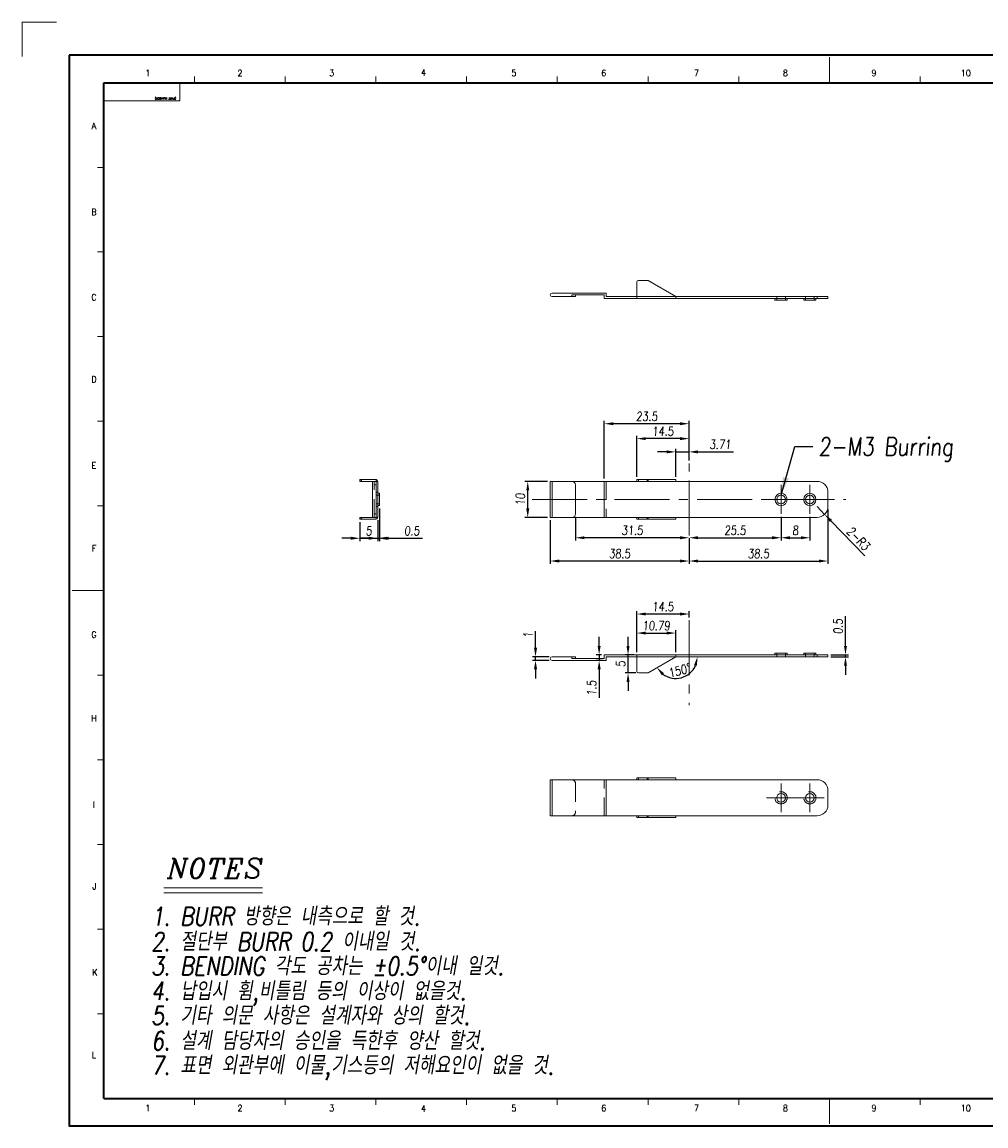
# Model space of a CAD drawing. Header units: millimetres. Extents: x 4497 to 11741, y 5958 to 12619.
# Tile 66 of 256: x 5037 to 5305, y 6957 to 7263. Entities that reach past the tile are written whole.
import ezdxf
from ezdxf.enums import TextEntityAlignment as Align

# ---------------------------------------------------------------- set-up
doc = ezdxf.new("R2010")
doc.units = ezdxf.units.MM
doc.header["$LTSCALE"] = 0.8
doc.header["$PDMODE"] = 3
doc.header["$PDSIZE"] = 0.3125
for name, pattern in [('CENTER', [50.8, 31.75, -6.35, 6.35, -6.35]), ('CENTER2', [28.575, 19.05, -3.175, 3.175, -3.175]), ('HIDDEN', [9.525, 6.35, -3.175])]:
    doc.linetypes.add(name, pattern=pattern)
doc.layers.get('0').update_dxf_attribs({"linetype": 'CONTINUOUS', "lineweight": 0})
doc.layers.get('Defpoints').update_dxf_attribs({"linetype": 'CONTINUOUS', "lineweight": 0})
for name, color, linetype, lineweight in [('1', 2, 'CENTER', 0), ('2', 3, 'CONTINUOUS', 0), ('3', 5, 'HIDDEN', 0), ('4', 1, 'CENTER2', 9)]:
    doc.layers.add(name, color=color, linetype=linetype, lineweight=lineweight)
doc.styles.add('A', font='ITALIC', dxfattribs={"height": 3})
doc.styles.add('linetech', font='romans.shx', dxfattribs={"width": 0.8, "oblique": 10, "bigfont": 'whgtxt.shx'})
doc.styles.get("Standard").update_dxf_attribs({"font": 'romans.shx', "width": 0.8, "oblique": 5, "bigfont": 'whgtxt.shx'})
doc.dimstyles.get("Standard").update_dxf_attribs({"dimtxt": 2.5, "dimasz": 2.5, "dimexe": 0.8, "dimexo": 0.8, "dimgap": 0.8, "dimtad": 1, "dimdsep": 46, "dimtxsty": 'Standard', "dimcen": 0, "dimclrd": 3, "dimclre": 3, "dimclrt": 3, "dimazin": 0, "dimtp": 0.001, "dimtm": 0.001, "dimtfac": 1, "dimtmove": 0, "dimatfit": 3, "dimfxl": 0, "dimtolj": 1, "dimarcsym": 0})

# ---------------------------------------------------------------- blocks, each defined once
blk = doc.blocks.new('X')
at = {"layer": '1'}
for p, q in [((5251.84, 13719.59), (5251.84, 13727.59)), ((5247.84, 13723.59), (5255.84, 13723.59))]:
    blk.add_line(p, q, dxfattribs=at)
blk = doc.blocks.new('*D352')
at = {"layer": '2', "color": 3, "lineweight": -2}
for p, q in [((5247.93, 7126.1), (5247.93, 7119.46)), ((5255.93, 7126.1), (5255.93, 7119.46)), ((5250.43, 7120.26), (5253.43, 7120.26))]:
    blk.add_line(p, q, dxfattribs=at)
at = {"layer": '2', "color": 3}
for points in [[(5250.43, 7120.68), (5250.43, 7119.84), (5247.93, 7120.26)], [(5253.43, 7120.68), (5253.43, 7119.84), (5255.93, 7120.26)]]:
    blk.add_solid(points, dxfattribs=at)
at = {"layer": 'Defpoints', "color": 0}
for p in [(5247.93, 7126.9), (5255.93, 7126.9), (5255.93, 7120.26)]:
    blk.add_point(p, dxfattribs=at)
at = {"layer": '2', "color": 3, "insert": (5251.93, 7122.31), "char_height": 2.5, "attachment_point": 5}
blk.add_mtext('\\A1;8', dxfattribs=at)
blk = doc.blocks.new('*D353')
at = {"layer": '2', "color": 3, "lineweight": -2}
for p, q in [((5247.93, 7126.1), (5247.93, 7119.46)), ((5222.43, 7120.1), (5222.43, 7119.46)), ((5224.93, 7120.26), (5245.43, 7120.26))]:
    blk.add_line(p, q, dxfattribs=at)
at = {"layer": '2', "color": 3}
for points in [[(5224.93, 7120.68), (5224.93, 7119.84), (5222.43, 7120.26)], [(5245.43, 7120.68), (5245.43, 7119.84), (5247.93, 7120.26)]]:
    blk.add_solid(points, dxfattribs=at)
at = {"layer": 'Defpoints', "color": 0}
for p in [(5247.93, 7126.9), (5222.43, 7120.9), (5247.93, 7120.26)]:
    blk.add_point(p, dxfattribs=at)
at = {"layer": '2', "color": 3, "insert": (5235.18, 7122.31), "char_height": 2.5, "attachment_point": 5}
blk.add_mtext('\\A1;25.5', dxfattribs=at)
blk = doc.blocks.new('*D354')
at = {"layer": '2', "color": 3, "lineweight": -2}
for p, q in [((5260.93, 7128.1), (5260.93, 7113)), ((5222.43, 7120.1), (5222.43, 7113)), ((5224.93, 7113.8), (5258.43, 7113.8))]:
    blk.add_line(p, q, dxfattribs=at)
at = {"layer": '2', "color": 3}
for points in [[(5224.93, 7114.22), (5224.93, 7113.39), (5222.43, 7113.8)], [(5258.43, 7114.22), (5258.43, 7113.39), (5260.93, 7113.8)]]:
    blk.add_solid(points, dxfattribs=at)
at = {"layer": 'Defpoints', "color": 0}
for p in [(5260.93, 7128.9), (5222.43, 7120.9), (5260.93, 7113.8)]:
    blk.add_point(p, dxfattribs=at)
at = {"layer": '2', "color": 3, "insert": (5241.68, 7115.85), "char_height": 2.5, "attachment_point": 5}
blk.add_mtext('\\A1;38.5', dxfattribs=at)
blk = doc.blocks.new('*D355')
at = {"layer": '2', "color": 3, "lineweight": -2}
for p, q in [((5183.93, 7125.1), (5183.93, 7113)), ((5222.43, 7120.1), (5222.43, 7113)), ((5219.93, 7113.8), (5186.43, 7113.8))]:
    blk.add_line(p, q, dxfattribs=at)
at = {"layer": '2', "color": 3}
for points in [[(5186.43, 7114.22), (5186.43, 7113.39), (5183.93, 7113.8)], [(5219.93, 7114.22), (5219.93, 7113.39), (5222.43, 7113.8)]]:
    blk.add_solid(points, dxfattribs=at)
at = {"layer": 'Defpoints', "color": 0}
for p in [(5183.93, 7125.9), (5222.43, 7120.9), (5183.93, 7113.8)]:
    blk.add_point(p, dxfattribs=at)
at = {"layer": '2', "color": 3, "insert": (5203.18, 7115.85), "char_height": 2.5, "attachment_point": 5}
blk.add_mtext('\\A1;38.5', dxfattribs=at)
blk = doc.blocks.new('*D356')
at = {"layer": '2', "color": 3, "lineweight": -2}
for p, q in [((5190.93, 7126.1), (5190.93, 7119.46)), ((5219.93, 7120.26), (5193.43, 7120.26)), ((5222.43, 7120.1), (5222.43, 7119.46))]:
    blk.add_line(p, q, dxfattribs=at)
at = {"layer": '2', "color": 3}
for points in [[(5193.43, 7120.68), (5193.43, 7119.84), (5190.93, 7120.26)], [(5219.93, 7120.68), (5219.93, 7119.84), (5222.43, 7120.26)]]:
    blk.add_solid(points, dxfattribs=at)
at = {"layer": 'Defpoints', "color": 0}
for p in [(5190.93, 7126.9), (5190.93, 7120.26), (5222.43, 7120.9)]:
    blk.add_point(p, dxfattribs=at)
at = {"layer": '2', "color": 3, "insert": (5206.68, 7122.31), "char_height": 2.5, "attachment_point": 5}
blk.add_mtext('\\A1;31.5', dxfattribs=at)
blk = doc.blocks.new('*D357')
at = {"layer": '2', "color": 3, "lineweight": -2}
for p, q in [((5216.22, 7144.08), (5213.72, 7144.08)), ((5218.72, 7137.2), (5218.72, 7144.88)), ((5218.72, 7144.08), (5222.43, 7144.08)), ((5222.43, 7141.7), (5222.43, 7144.88)), ((5224.93, 7144.08), (5234.73, 7144.08))]:
    blk.add_line(p, q, dxfattribs=at)
at = {"layer": '2', "color": 3}
for points in [[(5216.22, 7144.49), (5216.22, 7143.66), (5218.72, 7144.08)], [(5224.93, 7144.49), (5224.93, 7143.66), (5222.43, 7144.08)]]:
    blk.add_solid(points, dxfattribs=at)
at = {"layer": 'Defpoints', "color": 0}
for p in [(5218.72, 7144.08), (5222.43, 7140.9), (5218.72, 7136.4)]:
    blk.add_point(p, dxfattribs=at)
at = {"layer": '2', "color": 3, "insert": (5231.08, 7146.13), "char_height": 2.5, "attachment_point": 5}
blk.add_mtext('\\A1;3.71', dxfattribs=at)
blk = doc.blocks.new('*D358')
at = {"layer": '2', "color": 3, "lineweight": -2}
for p, q in [((5207.93, 7137.2), (5207.93, 7148.55)), ((5219.93, 7147.75), (5210.43, 7147.75)), ((5222.43, 7141.7), (5222.43, 7148.55))]:
    blk.add_line(p, q, dxfattribs=at)
at = {"layer": '2', "color": 3}
for points in [[(5210.43, 7148.17), (5210.43, 7147.33), (5207.93, 7147.75)], [(5219.93, 7148.17), (5219.93, 7147.33), (5222.43, 7147.75)]]:
    blk.add_solid(points, dxfattribs=at)
at = {"layer": 'Defpoints', "color": 0}
for p in [(5207.93, 7147.75), (5222.43, 7140.9), (5207.93, 7136.4)]:
    blk.add_point(p, dxfattribs=at)
at = {"layer": '2', "color": 3, "insert": (5215.18, 7149.8), "char_height": 2.5, "attachment_point": 5}
blk.add_mtext('\\A1;14.5', dxfattribs=at)
blk = doc.blocks.new('*D359')
at = {"layer": '2', "color": 3, "lineweight": -2}
for p, q in [((5198.93, 7136.7), (5198.93, 7152.69)), ((5219.93, 7151.89), (5201.43, 7151.89)), ((5222.43, 7141.7), (5222.43, 7152.69))]:
    blk.add_line(p, q, dxfattribs=at)
at = {"layer": '2', "color": 3}
for points in [[(5201.43, 7152.3), (5201.43, 7151.47), (5198.93, 7151.89)], [(5219.93, 7152.3), (5219.93, 7151.47), (5222.43, 7151.89)]]:
    blk.add_solid(points, dxfattribs=at)
at = {"layer": 'Defpoints', "color": 0}
for p in [(5198.93, 7151.89), (5222.43, 7140.9), (5198.93, 7135.9)]:
    blk.add_point(p, dxfattribs=at)
at = {"layer": '2', "color": 3, "insert": (5210.68, 7153.94), "char_height": 2.5, "attachment_point": 5}
blk.add_mtext('\\A1;23.5', dxfattribs=at)
blk = doc.blocks.new('*D360')
at = {"layer": '2', "color": 3, "lineweight": -2}
for p, q in [((5183.13, 7135.9), (5176.89, 7135.9)), ((5177.69, 7128.4), (5177.69, 7133.4)), ((5183.13, 7125.9), (5176.89, 7125.9))]:
    blk.add_line(p, q, dxfattribs=at)
at = {"layer": '2', "color": 3}
for points in [[(5177.28, 7133.4), (5178.11, 7133.4), (5177.69, 7135.9)], [(5177.28, 7128.4), (5178.11, 7128.4), (5177.69, 7125.9)]]:
    blk.add_solid(points, dxfattribs=at)
at = {"layer": 'Defpoints', "color": 0}
for p in [(5177.69, 7135.9), (5183.93, 7135.9), (5183.93, 7125.9)]:
    blk.add_point(p, dxfattribs=at)
at = {"layer": '2', "color": 3, "insert": (5175.64, 7130.9), "char_height": 2.5, "attachment_point": 5, "rotation": 90}
blk.add_mtext('\\A1;10', dxfattribs=at)
blk = doc.blocks.new('*D361')
at = {"layer": '2', "color": 3, "lineweight": -2}
for p, q in [((5257.93, 7128.9), (5260.02, 7126.74)), ((5271.2, 7115.22), (5261.76, 7124.95))]:
    blk.add_line(p, q, dxfattribs=at)
at = {"layer": '2', "color": 3}
blk.add_solid([(5262.06, 7125.24), (5261.46, 7124.66), (5260.02, 7126.74)], dxfattribs=at)
at = {"layer": 'Defpoints', "color": 0}
for p in [(5257.93, 7128.9), (5260.02, 7126.74)]:
    blk.add_point(p, dxfattribs=at)
at = {"layer": '2', "color": 3, "insert": (5269.38, 7120.03), "char_height": 2.5, "attachment_point": 5, "rotation": 314.1237}
blk.add_mtext('\\A1;2-R3', dxfattribs=at)
blk = doc.blocks.new('*D362')
at = {"layer": '2', "color": 3, "lineweight": -2}
for p, q in [((5136.62, 7128.4), (5136.62, 7119.32)), ((5136.12, 7125.1), (5136.12, 7119.32)), ((5133.62, 7120.12), (5131.12, 7120.12)), ((5136.12, 7120.12), (5136.62, 7120.12)), ((5139.12, 7120.12), (5148.47, 7120.12))]:
    blk.add_line(p, q, dxfattribs=at)
at = {"layer": '2', "color": 3}
for points in [[(5133.62, 7120.53), (5133.62, 7119.7), (5136.12, 7120.12)], [(5139.12, 7120.53), (5139.12, 7119.7), (5136.62, 7120.12)]]:
    blk.add_solid(points, dxfattribs=at)
at = {"layer": 'Defpoints', "color": 0}
for p in [(5136.62, 7129.2), (5136.12, 7125.9), (5136.12, 7120.12)]:
    blk.add_point(p, dxfattribs=at)
at = {"layer": '2', "color": 3, "insert": (5145.58, 7122.17), "char_height": 2.5, "attachment_point": 5}
blk.add_mtext('\\A1;0.5', dxfattribs=at)
blk = doc.blocks.new('*D363')
at = {"layer": '2', "color": 3, "lineweight": -2}
for p, q in [((5131.12, 7124.6), (5131.12, 7119.32)), ((5136.12, 7125.1), (5136.12, 7119.32)), ((5128.62, 7120.12), (5126.12, 7120.12)), ((5131.12, 7120.12), (5136.12, 7120.12)), ((5138.62, 7120.12), (5141.12, 7120.12))]:
    blk.add_line(p, q, dxfattribs=at)
at = {"layer": '2', "color": 3}
for points in [[(5128.62, 7120.53), (5128.62, 7119.7), (5131.12, 7120.12)], [(5138.62, 7120.53), (5138.62, 7119.7), (5136.12, 7120.12)]]:
    blk.add_solid(points, dxfattribs=at)
at = {"layer": 'Defpoints', "color": 0}
for p in [(5131.12, 7125.4), (5136.12, 7125.9), (5136.12, 7120.12)]:
    blk.add_point(p, dxfattribs=at)
at = {"layer": '2', "color": 3, "insert": (5133.62, 7122.17), "char_height": 2.5, "attachment_point": 5}
blk.add_mtext('\\A1;5', dxfattribs=at)
blk = doc.blocks.new('*D364')
at = {"layer": '2', "color": 3, "lineweight": -2}
for p, q in [((5205.51, 7090.25), (5205.51, 7092.75)), ((5207.13, 7087.75), (5204.71, 7087.75)), ((5205.51, 7082.75), (5205.51, 7087.75)), ((5207.63, 7082.75), (5204.71, 7082.75)), ((5205.51, 7080.25), (5205.51, 7077.75))]:
    blk.add_line(p, q, dxfattribs=at)
at = {"layer": '2', "color": 3}
for points in [[(5205.09, 7090.25), (5205.92, 7090.25), (5205.51, 7087.75)], [(5205.09, 7080.25), (5205.92, 7080.25), (5205.51, 7082.75)]]:
    blk.add_solid(points, dxfattribs=at)
at = {"layer": 'Defpoints', "color": 0}
for p in [(5205.51, 7087.75), (5207.93, 7087.75), (5208.43, 7082.75)]:
    blk.add_point(p, dxfattribs=at)
at = {"layer": '2', "color": 3, "insert": (5203.46, 7085.25), "char_height": 2.5, "attachment_point": 5, "rotation": 90}
blk.add_mtext('\\A1;5', dxfattribs=at)
blk = doc.blocks.new('*D365')
at = {"layer": '2', "color": 3, "lineweight": -2}
for p, q in [((5197.49, 7090.25), (5197.49, 7092.75)), ((5198.13, 7087.75), (5196.69, 7087.75)), ((5198.63, 7086.25), (5196.69, 7086.25)), ((5197.49, 7087.75), (5197.49, 7086.25)), ((5197.49, 7083.75), (5197.49, 7075.84))]:
    blk.add_line(p, q, dxfattribs=at)
at = {"layer": '2', "color": 3}
for points in [[(5197.08, 7090.25), (5197.91, 7090.25), (5197.49, 7087.75)], [(5197.08, 7083.75), (5197.91, 7083.75), (5197.49, 7086.25)]]:
    blk.add_solid(points, dxfattribs=at)
at = {"layer": 'Defpoints', "color": 0}
for p in [(5197.49, 7086.25), (5198.93, 7087.75), (5199.43, 7086.25)]:
    blk.add_point(p, dxfattribs=at)
at = {"layer": '2', "color": 3, "insert": (5195.44, 7078.55), "char_height": 2.5, "attachment_point": 5, "rotation": 90}
blk.add_mtext('\\A1;1.5', dxfattribs=at)
blk = doc.blocks.new('*D366')
at = {"layer": '2', "color": 3, "lineweight": -2}
for p, q in [((5179.85, 7089.75), (5179.85, 7094.37)), ((5183.63, 7087.25), (5179.05, 7087.25)), ((5183.63, 7086.25), (5179.05, 7086.25)), ((5179.85, 7086.25), (5179.85, 7087.25)), ((5179.85, 7083.75), (5179.85, 7081.25))]:
    blk.add_line(p, q, dxfattribs=at)
at = {"layer": '2', "color": 3}
for points in [[(5179.43, 7089.75), (5180.27, 7089.75), (5179.85, 7087.25)], [(5179.43, 7083.75), (5180.27, 7083.75), (5179.85, 7086.25)]]:
    blk.add_solid(points, dxfattribs=at)
at = {"layer": 'Defpoints', "color": 0}
for p in [(5179.85, 7087.25), (5184.43, 7087.25), (5184.43, 7086.25)]:
    blk.add_point(p, dxfattribs=at)
at = {"layer": '2', "color": 3, "insert": (5177.8, 7093.31), "char_height": 2.5, "attachment_point": 5, "rotation": 90}
blk.add_mtext('\\A1;1', dxfattribs=at)
blk = doc.blocks.new('*D367')
at = {"layer": '2', "color": 3, "lineweight": -2}
for p, q in [((5207.93, 7088.55), (5207.93, 7094.62)), ((5210.43, 7093.82), (5216.22, 7093.82)), ((5218.72, 7088.55), (5218.72, 7094.62))]:
    blk.add_line(p, q, dxfattribs=at)
at = {"layer": '2', "color": 3}
for points in [[(5210.43, 7094.23), (5210.43, 7093.4), (5207.93, 7093.82)], [(5216.22, 7094.23), (5216.22, 7093.4), (5218.72, 7093.82)]]:
    blk.add_solid(points, dxfattribs=at)
at = {"layer": 'Defpoints', "color": 0}
for p in [(5218.72, 7093.82), (5207.93, 7087.75), (5218.72, 7087.75)]:
    blk.add_point(p, dxfattribs=at)
at = {"layer": '2', "color": 3, "insert": (5213.33, 7095.87), "char_height": 2.5, "attachment_point": 5}
blk.add_mtext('\\A1;10.79', dxfattribs=at)
blk = doc.blocks.new('*D368')
at = {"layer": '2', "color": 3, "lineweight": -2}
blk.add_arc((5218.72, 7087.25), 6.01, 233.9916, 336.0084, dxfattribs=at)
at = {"layer": '2', "color": 3}
for points in [[(5223.81, 7084.89), (5224.63, 7084.72), (5224.74, 7087.25)], [(5214.88, 7082.11), (5215.5, 7082.67), (5213.51, 7084.25)]]:
    blk.add_solid(points, dxfattribs=at)
at = {"layer": 'Defpoints', "color": 0}
for p in [(5199.43, 7087.25), (5218.72, 7087.25), (5260.93, 7087.25), (5211.05, 7082.82), (5217.68, 7081.33)]:
    blk.add_point(p, dxfattribs=at)
at = {"layer": '2', "color": 3, "insert": (5219.75, 7083.42), "char_height": 2.5, "attachment_point": 5, "rotation": 15}
blk.add_mtext('\\A1;150°', dxfattribs=at)
blk = doc.blocks.new('*D369')
at = {"layer": '2', "color": 3, "lineweight": -2}
for p, q in [((5265.81, 7090.25), (5265.81, 7098.53)), ((5261.73, 7087.75), (5266.61, 7087.75)), ((5261.73, 7087.25), (5266.61, 7087.25)), ((5265.81, 7087.25), (5265.81, 7087.75)), ((5265.81, 7084.75), (5265.81, 7082.25))]:
    blk.add_line(p, q, dxfattribs=at)
at = {"layer": '2', "color": 3}
for points in [[(5265.39, 7090.25), (5266.22, 7090.25), (5265.81, 7087.75)], [(5265.39, 7084.75), (5266.22, 7084.75), (5265.81, 7087.25)]]:
    blk.add_solid(points, dxfattribs=at)
at = {"layer": 'Defpoints', "color": 0}
for p in [(5260.93, 7087.75), (5260.93, 7087.25), (5265.81, 7087.75)]:
    blk.add_point(p, dxfattribs=at)
at = {"layer": '2', "color": 3, "insert": (5263.76, 7095.64), "char_height": 2.5, "attachment_point": 5, "rotation": 90}
blk.add_mtext('\\A1;0.5', dxfattribs=at)
blk = doc.blocks.new('*D370')
at = {"layer": '2', "color": 3, "lineweight": -2}
for p, q in [((5207.93, 7088.55), (5207.93, 7099.9)), ((5219.93, 7099.1), (5210.43, 7099.1)), ((5222.43, 7098.15), (5222.43, 7099.9))]:
    blk.add_line(p, q, dxfattribs=at)
at = {"layer": '2', "color": 3}
for points in [[(5210.43, 7099.52), (5210.43, 7098.68), (5207.93, 7099.1)], [(5219.93, 7099.52), (5219.93, 7098.68), (5222.43, 7099.1)]]:
    blk.add_solid(points, dxfattribs=at)
at = {"layer": 'Defpoints', "color": 0}
for p in [(5207.93, 7099.1), (5222.43, 7097.35), (5207.93, 7087.75)]:
    blk.add_point(p, dxfattribs=at)
at = {"layer": '2', "color": 3, "insert": (5215.18, 7101.15), "char_height": 2.5, "attachment_point": 5}
blk.add_mtext('\\A1;14.5', dxfattribs=at)

msp = doc.modelspace()

# ---------------------------------------------------------------- linework, layer by layer
at = {"color": 7, "linetype": 'Continuous'}
for p, q in [((5261.354, 7246.493), (5261.354, 7253.528)), ((5085.282, 7246.493), (5085.282, 7248.252)), ((5110.435, 7246.493), (5110.435, 7248.252)), ((5135.588, 7246.493), (5135.588, 7248.252)), ((5160.741, 7246.493), (5160.741, 7248.252)), ((5185.894, 7246.493), (5185.894, 7248.252)), ((5211.047, 7246.493), (5211.047, 7248.252)), ((5236.2, 7246.493), (5236.2, 7248.252)), ((5286.507, 7246.493), (5286.507, 7248.252)), ((5060.129, 7246.493), (5081.236, 7246.493)), ((5060.129, 7241.427), (5060.129, 7246.493)), ((5081.236, 7241.427), (5081.236, 7246.493)), ((5060.129, 7241.427), (5081.236, 7241.427)), ((5058.37, 7223.011), (5060.129, 7223.011)), ((5058.37, 7199.529), (5060.129, 7199.529)), ((5058.37, 7176.046), (5060.129, 7176.046)), ((5058.37, 7152.564), (5060.129, 7152.564)), ((5058.37, 7129.082), (5060.129, 7129.082)), ((5051.334, 7105.6), (5060.129, 7105.6)), ((5058.37, 7082.118), (5060.129, 7082.118)), ((5058.37, 7058.636), (5060.129, 7058.636)), ((5058.37, 7035.154), (5060.129, 7035.154)), ((5058.37, 7011.672), (5060.129, 7011.672)), ((5058.37, 6988.19), (5060.129, 6988.19)), ((5085.282, 6962.949), (5085.282, 6964.708)), ((5110.435, 6962.949), (5110.435, 6964.708)), ((5135.588, 6962.949), (5135.588, 6964.708)), ((5160.741, 6962.949), (5160.741, 6964.708)), ((5185.894, 6962.949), (5185.894, 6964.708)), ((5211.047, 6962.949), (5211.047, 6964.708)), ((5236.2, 6962.949), (5236.2, 6964.708)), ((5261.354, 6957.672), (5261.354, 6964.708)), ((5286.507, 6962.949), (5286.507, 6964.708))]:
    msp.add_line(p, q, dxfattribs=at)
at = {"color": 7, "linetype": 'Continuous', "lineweight": 35}
for p, q in [((5060.129, 6964.708), (5060.129, 7246.493)), ((5060.129, 7246.493), (5462.578, 7246.493)), ((5060.129, 6964.708), (5462.578, 6964.708))]:
    msp.add_line(p, q, dxfattribs=at)
at = {"linetype": 'Continuous'}
for p, q in [((5207.929, 7186.642), (5207.929, 7191.142)), ((5210.795, 7191.642), (5208.429, 7191.642)), ((5218.723, 7187.142), (5211.045, 7191.575)), ((5199.429, 7188.142), (5184.429, 7188.142)), ((5190.929, 7187.142), (5184.429, 7187.142)), ((5189.929, 7187.142), (5189.929, 7187.642)), ((5189.929, 7187.642), (5198.929, 7187.642)), ((5190.929, 7187.142), (5190.929, 7187.642)), ((5198.929, 7187.642), (5198.929, 7186.642)), ((5198.929, 7186.642), (5260.929, 7186.642)), ((5199.429, 7187.142), (5199.429, 7188.142)), ((5199.429, 7187.142), (5260.929, 7187.142)), ((5218.723, 7187.142), (5218.723, 7186.642)), ((5246.229, 7186.642), (5246.229, 7186.142)), ((5249.629, 7186.642), (5249.629, 7186.142)), ((5254.229, 7186.642), (5254.229, 7186.142)), ((5257.629, 7186.642), (5257.629, 7186.142)), ((5257.929, 7186.642), (5257.929, 7187.142)), ((5260.929, 7186.642), (5260.929, 7187.142)), ((5246.229, 7186.142), (5249.629, 7186.142)), ((5254.229, 7186.142), (5257.629, 7186.142)), ((5131.121, 7136.396), (5131.121, 7135.896)), ((5131.121, 7136.396), (5135.621, 7136.396)), ((5131.121, 7135.896), (5136.121, 7135.896)), ((5131.621, 7136.396), (5131.621, 7135.896)), ((5134.621, 7135.896), (5134.621, 7125.896)), ((5135.621, 7135.896), (5135.621, 7125.896)), ((5136.121, 7135.896), (5136.121, 7125.896)), ((5183.929, 7135.896), (5183.929, 7125.896)), ((5183.929, 7135.896), (5257.929, 7135.896)), ((5184.429, 7135.896), (5184.429, 7125.896)), ((5190.929, 7126.896), (5190.929, 7134.896)), ((5198.929, 7135.896), (5198.929, 7125.896)), ((5207.929, 7135.896), (5207.929, 7136.396)), ((5207.929, 7136.396), (5218.723, 7136.396)), ((5218.723, 7136.396), (5218.723, 7135.896)), ((5136.621, 7132.596), (5136.121, 7132.596)), ((5136.621, 7129.196), (5136.621, 7132.596)), ((5260.929, 7128.896), (5260.929, 7132.896)), ((5136.621, 7129.196), (5136.121, 7129.196)), ((5131.121, 7125.896), (5136.121, 7125.896)), ((5131.121, 7125.896), (5131.121, 7125.396)), ((5131.121, 7125.396), (5135.621, 7125.396)), ((5131.621, 7125.896), (5131.621, 7125.396)), ((5183.929, 7125.896), (5257.929, 7125.896)), ((5207.929, 7125.396), (5207.929, 7125.896)), ((5218.723, 7125.396), (5207.929, 7125.396)), ((5218.723, 7125.896), (5218.723, 7125.396)), ((5184.429, 7087.253), (5190.929, 7087.253)), ((5199.429, 7086.253), (5184.429, 7086.253)), ((5189.929, 7087.253), (5189.929, 7086.753)), ((5198.929, 7086.753), (5189.929, 7086.753)), ((5190.929, 7087.253), (5190.929, 7086.753)), ((5198.929, 7086.753), (5198.929, 7087.753)), ((5198.929, 7087.753), (5260.929, 7087.753)), ((5199.429, 7087.253), (5199.429, 7086.253)), ((5199.429, 7087.253), (5260.929, 7087.253)), ((5207.929, 7083.253), (5207.929, 7087.753)), ((5218.723, 7087.253), (5211.045, 7082.82)), ((5218.723, 7087.753), (5218.723, 7087.253)), ((5249.629, 7088.253), (5246.229, 7088.253)), ((5246.229, 7088.253), (5246.229, 7087.753)), ((5249.629, 7088.253), (5249.629, 7087.753)), ((5257.629, 7088.253), (5254.229, 7088.253)), ((5254.229, 7088.253), (5254.229, 7087.753)), ((5257.629, 7088.253), (5257.629, 7087.753)), ((5257.929, 7087.753), (5257.929, 7087.253)), ((5260.929, 7087.753), (5260.929, 7087.253)), ((5210.795, 7082.753), (5208.429, 7082.753)), ((5183.929, 7043.121), (5183.929, 7053.121)), ((5183.929, 7053.121), (5257.929, 7053.121)), ((5184.429, 7043.121), (5184.429, 7053.121)), ((5199.429, 7043.121), (5199.429, 7053.121)), ((5207.929, 7053.121), (5207.929, 7053.621)), ((5207.929, 7053.621), (5218.723, 7053.621)), ((5208.429, 7053.121), (5208.429, 7053.621)), ((5210.795, 7053.121), (5210.795, 7053.621)), ((5211.045, 7053.121), (5211.045, 7053.621)), ((5218.723, 7053.121), (5218.723, 7053.621)), ((5260.929, 7050.121), (5260.929, 7046.121)), ((5183.929, 7043.121), (5257.929, 7043.121)), ((5207.929, 7042.621), (5207.929, 7043.121)), ((5208.429, 7042.621), (5208.429, 7043.121)), ((5210.795, 7042.621), (5210.795, 7043.121)), ((5211.045, 7042.621), (5211.045, 7043.121)), ((5218.723, 7043.121), (5218.723, 7042.621)), ((5218.723, 7042.621), (5207.929, 7042.621))]:
    msp.add_line(p, q, dxfattribs=at)
at = {"color": 7, "linetype": 'Continuous', "lineweight": 35}
msp.add_lwpolyline([(5050.474, 7254.1), (5050.474, 6957.1), (5470.474, 6957.1), (5470.474, 7254.1)], close=True, dxfattribs=at)
at = {"linetype": 'Continuous'}
for centre, radius in [((5247.929, 7130.896), 1.7), ((5247.929, 7130.896), 1.2), ((5255.929, 7130.896), 1.7), ((5255.929, 7130.896), 1.2), ((5247.929, 7048.121), 1.2), ((5255.929, 7048.121), 1.2)]:
    msp.add_circle(centre, radius, dxfattribs=at)
for centre, radius, start, end in [((5208.429, 7191.142), 0.5, 90, 180), ((5210.795, 7191.142), 0.5, 60, 90), ((5184.429, 7187.642), 0.5, 90, 270), ((5135.621, 7135.896), 0.5, 0, 90), ((5189.929, 7134.896), 1, 0, 90), ((5257.929, 7132.896), 3, 0, 90), ((5257.929, 7128.896), 3, 270, 0), ((5135.621, 7125.896), 0.5, 270, 0), ((5189.929, 7126.896), 1, 270, 0), ((5184.429, 7086.753), 0.5, 90, 270), ((5208.429, 7083.253), 0.5, 180, 270), ((5210.795, 7083.253), 0.5, 270, 300), ((5257.929, 7050.121), 3, 0, 90), ((5257.929, 7046.121), 3, 270, 0)]:
    msp.add_arc(centre, radius, start, end, dxfattribs=at)
at = {"layer": '1'}
for q in [(5047.015, 7263.305), (5037.457, 7253.747)]:
    msp.add_line((5037.457, 7263.305), q, dxfattribs=at)
at = {"layer": '2'}
for p, q in [((5076.79, 7023.106), (5104.1, 7023.106)), ((5076.79, 7021.742), (5104.1, 7021.742))]:
    msp.add_line(p, q, dxfattribs=at)
at = {"layer": '3'}
for p, q in [((5246.729, 7187.142), (5249.129, 7187.142)), ((5246.729, 7187.142), (5246.729, 7186.142)), ((5246.729, 7187.142), (5246.729, 7186.142)), ((5249.129, 7187.142), (5249.129, 7186.142)), ((5249.129, 7186.142), (5249.129, 7187.142)), ((5254.729, 7187.142), (5257.129, 7187.142)), ((5254.729, 7187.142), (5254.729, 7186.142)), ((5254.729, 7187.142), (5254.729, 7186.142)), ((5257.129, 7187.142), (5257.129, 7186.142)), ((5257.129, 7186.142), (5257.129, 7187.142)), ((5131.188, 7136.396), (5131.188, 7135.896)), ((5135.121, 7125.896), (5135.121, 7135.896)), ((5135.621, 7134.896), (5135.121, 7134.896)), ((5135.621, 7135.896), (5135.621, 7136.396)), ((5199.429, 7135.896), (5199.429, 7125.896)), ((5208.429, 7136.396), (5208.429, 7135.896)), ((5210.795, 7136.396), (5210.795, 7135.896)), ((5211.045, 7136.396), (5211.045, 7135.896)), ((5136.121, 7132.896), (5135.621, 7132.896)), ((5135.621, 7132.096), (5136.621, 7132.096)), ((5135.621, 7129.696), (5135.621, 7132.096)), ((5135.621, 7129.696), (5136.621, 7129.696)), ((5136.121, 7128.896), (5135.621, 7128.896)), ((5131.188, 7125.896), (5131.188, 7125.396)), ((5135.621, 7126.896), (5135.121, 7126.896)), ((5135.621, 7125.896), (5135.621, 7125.396)), ((5208.429, 7125.896), (5208.429, 7125.396)), ((5210.795, 7125.896), (5210.795, 7125.396)), ((5211.045, 7125.896), (5211.045, 7125.396)), ((5246.729, 7087.253), (5246.729, 7088.253)), ((5246.729, 7087.253), (5246.729, 7088.253)), ((5249.129, 7087.253), (5246.729, 7087.253)), ((5249.129, 7088.253), (5249.129, 7087.253)), ((5249.129, 7087.253), (5249.129, 7088.253)), ((5254.729, 7087.253), (5254.729, 7088.253)), ((5254.729, 7087.253), (5254.729, 7088.253)), ((5257.129, 7087.253), (5254.729, 7087.253)), ((5257.129, 7088.253), (5257.129, 7087.253)), ((5257.129, 7087.253), (5257.129, 7088.253)), ((5190.929, 7052.121), (5190.929, 7044.121)), ((5198.929, 7043.121), (5198.929, 7053.121))]:
    msp.add_line(p, q, dxfattribs=at)
for centre in [(5247.929, 7048.121), (5255.929, 7048.121)]:
    msp.add_circle(centre, 1.7, dxfattribs=at)
for centre, start, end in [((5189.929, 7052.121), 0, 90), ((5189.929, 7044.121), 270, 0)]:
    msp.add_arc(centre, 1, start, end, dxfattribs=at)
at = {"layer": '4'}
for p, q in [((5222.429, 7120.896), (5222.429, 7140.896)), ((5178.929, 7130.896), (5265.929, 7130.896)), ((5222.429, 7097.354), (5222.429, 7073.813))]:
    msp.add_line(p, q, dxfattribs=at)

# ---------------------------------------------------------------- block references
for p in [(-3.909, -6592.696), (4.091, -6592.696), (-3.909, -6675.472), (4.091, -6675.472)]:
    msp.add_blockref('X', p)

# ---------------------------------------------------------------- texts
at = {"color": 7, "linetype": 'Continuous', "width": 0.933333}
for s, p in [('1', (5072.31, 7249.165)), ('2', (5097.887, 7249.165)), ('3', (5123.335, 7249.165)), ('4', (5148.784, 7249.294)), ('5', (5173.847, 7249.165)), ('6', (5198.781, 7249.165)), ('7', (5224.486, 7249.165)), ('8', (5249.164, 7249.165)), ('9', (5273.712, 7249.165)), ('10', (5299.161, 7249.165)), ('A', (5057.401, 7234.513)), ('B', (5057.401, 7210.607)), ('C', (5057.401, 7186.958)), ('D', (5057.401, 7164.209)), ('E', (5057.401, 7140.303)), ('F', (5057.401, 7117.296)), ('G', (5057.401, 7093.39)), ('H', (5057.401, 7070.127)), ('I', (5057.401, 7046.221)), ('J', (5057.529, 7023.6)), ('K', (5057.658, 6999.694)), ('L', (5057.401, 6976.816)), ('1', (5072.31, 6962.035)), ('2', (5097.887, 6962.035)), ('3', (5123.335, 6962.035)), ('4', (5148.784, 6961.907)), ('5', (5173.847, 6962.035)), ('6', (5198.781, 6962.035)), ('7', (5224.486, 6962.035)), ('8', (5249.164, 6962.035)), ('9', (5273.712, 6962.035)), ('10', (5299.161, 6962.035))]:
    msp.add_text(s, height=1.759, dxfattribs=at).set_placement(p, align=Align.MIDDLE_CENTER)
msp.add_text('(PART NUMBER)', height=0.58717, rotation=180, dxfattribs=at).set_placement((5074.298, 7241.805), align=Align.TOP_RIGHT)
at = {"layer": '2', "style": 'A'}
msp.add_text('NOTES', height=5.4559, dxfattribs=at).set_placement((5077.711, 7025.838))
at = {"layer": '2', "color": 3, "lineweight": 0, "style": 'linetech', "oblique": 10, "width": 0.8}
for s, p in [('1. BURR 방향은 내측으로 할 것.', (5073.248, 7012.695)), ('2. 절단부 BURR 0.2 이내일 것.', (5073.248, 7005.68)), ('3. BENDING 각도 공차는 %%p0.5%%D이내 일것.', (5073.248, 6998.899)), ('4. 납입시 휨,비틀림 등의 이상이 없을것.', (5073.248, 6991.954)), ('5. 기타 의문 사항은 설계자와 상의 할것.', (5073.248, 6985.173)), ('6. 설계 담당자의 승인을 득한후 양산 할것.', (5073.248, 6978.158)), ('7. 표면 외관부에 이물,기스등의 저해요인이 없을 것.', (5073.248, 6971.376))]:
    msp.add_text(s, height=5.09217, dxfattribs=at).set_placement(p)
at = {"layer": '2', "color": 3, "insert": (5258.351, 7148.048), "char_height": 5, "attachment_point": 1}
msp.add_mtext('2-M3 Burring', dxfattribs=at)

# ---------------------------------------------------------------- dimensions: what is measured, and where the dimension line sits
at = {"layer": '2'}
for base, p1, p2, picture, middle in [((5198.929, 7151.888), (5222.429, 7140.896), (5198.929, 7135.896), '*D359', (5210.679, 7153.938)), ((5260.929, 7113.804), (5222.429, 7120.896), (5260.929, 7128.896), '*D354', (5241.679, 7115.854)), ((5136.121, 7120.117), (5131.121, 7125.396), (5136.121, 7125.896), '*D363', (5133.621, 7122.167)), ((5183.929, 7113.804), (5222.429, 7120.896), (5183.929, 7125.896), '*D355', (5203.179, 7115.854)), ((5190.929, 7120.261), (5222.429, 7120.896), (5190.929, 7126.896), '*D356', (5206.679, 7122.311)), ((5247.929, 7120.261), (5222.429, 7120.896), (5247.929, 7126.896), '*D353', (5235.179, 7122.311)), ((5255.929, 7120.261), (5247.929, 7126.896), (5255.929, 7126.896), '*D352', (5251.929, 7122.311)), ((5207.929, 7099.099), (5222.429, 7097.354), (5207.929, 7087.753), '*D370', (5215.179, 7101.149)), ((5218.723, 7093.818), (5207.929, 7087.753), (5218.723, 7087.753), '*D367', (5213.326, 7095.868))]:
    dim = msp.add_linear_dim(base=base, p1=p1, p2=p2, dimstyle='Standard', override={"dimazin": 2}, dxfattribs=at)
    dim.commit()
    dim.dimension.update_dxf_attribs({"geometry": picture, "text_midpoint": middle})
for base, p1, p2, picture, middle in [((5207.929, 7147.75), (5222.429, 7140.896), (5207.929, 7136.396), '*D358', (5215.179, 7147.75)), ((5218.723, 7144.078), (5222.429, 7140.896), (5218.723, 7136.396), '*D357', (5231.08, 7144.078)), ((5136.121, 7120.117), (5136.621, 7129.196), (5136.121, 7125.896), '*D362', (5145.581, 7120.117))]:
    dim = msp.add_linear_dim(base=base, p1=p1, p2=p2, dimstyle='Standard', override={"dimazin": 2}, dxfattribs=at)
    dim.commit()
    dim.dimension.update_dxf_attribs({"geometry": picture, "text_midpoint": middle, "dimtype": 160})
for base, p1, p2, picture, middle in [((5177.694, 7135.896), (5183.929, 7125.896), (5183.929, 7135.896), '*D360', (5175.644, 7130.896)), ((5265.807, 7087.753), (5260.929, 7087.253), (5260.929, 7087.753), '*D369', (5263.757, 7095.643)), ((5179.851, 7087.253), (5184.429, 7086.253), (5184.429, 7087.253), '*D366', (5177.801, 7093.312)), ((5197.494, 7086.253), (5198.929, 7087.753), (5199.429, 7086.253), '*D365', (5195.444, 7078.548)), ((5205.508, 7087.753), (5208.429, 7082.753), (5207.929, 7087.753), '*D364', (5203.458, 7085.253))]:
    dim = msp.add_linear_dim(base=base, p1=p1, p2=p2, angle=90, dimstyle='Standard', override={"dimazin": 2}, dxfattribs=at)
    dim.commit()
    dim.dimension.update_dxf_attribs({"geometry": picture, "text_midpoint": middle})
dim = msp.add_radius_dim(center=(5257.929, 7128.896), mpoint=(5260.018, 7126.742), text='2-<>', dimstyle='Standard', override={"dimazin": 2}, dxfattribs=at)
dim.commit()
dim.dimension.update_dxf_attribs({"geometry": '*D361', "text_midpoint": (5267.911, 7118.604), "dimtype": 164})
dim = msp.add_angular_dim_2l(base=(5217.679, 7081.33), line1=((5218.723, 7087.253), (5211.045, 7082.82)), line2=((5199.429, 7087.253), (5260.929, 7087.253)), dimstyle='Standard', override={"dimazin": 2}, dxfattribs=at)
dim.commit()
dim.dimension.update_dxf_attribs({"geometry": '*D368', "text_midpoint": (5219.749, 7083.424)})

# ---------------------------------------------------------------- leaders
at = {"layer": '2', "annotation_type": 0, "has_hookline": 1, "hookline_direction": 0, "text_width": 40.018}
msp.add_leader([(5247.929, 7132.096), (5251.751, 7145.548), (5256.751, 7145.548)], dimstyle='Standard', override={"dimscale": 2, "dimgap": 0.8, "dimtad": 0, "dimazin": 2}, dxfattribs=at)

doc.saveas('drawing.dxf')
